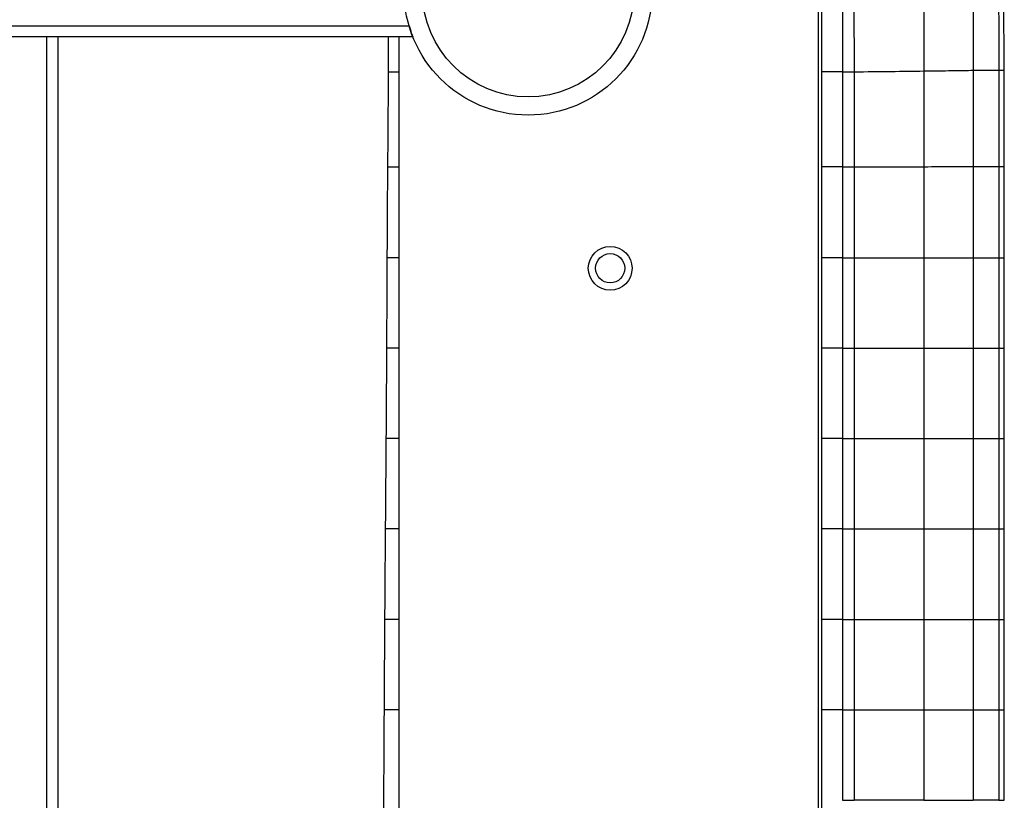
# Paper-space layout '_Bottom' of a CAD drawing. Header units: millimetres. Extents: x -905 to 905, y -619 to 152.
# Tile 12 of 13: x 635 to 905, y -222 to -8. Entities that reach past the tile are written whole.
import ezdxf

# ---------------------------------------------------------------- set-up
doc = ezdxf.new("R2010")
doc.units = ezdxf.units.MM

psp = doc.layouts.new('_Bottom')

# ---------------------------------------------------------------- linework, layer by layer
at = {"color": 7, "linetype": 'Continuous', "lineweight": 25}
for p, q in [((904.56, -21.67), (904.36, 6.92)), ((853.5, 0), (853.5, -466)), ((-741.35, -9.5), (741.35, -9.5)), ((742.38, -12.5), (-742.38, -12.5)), ((642, -366.5), (642, -12.5)), ((645, -12.5), (645, -366.5)), ((738.52, -12.5), (738.52, -366.5)), ((738.45, -22.13), (738.52, -22.13)), ((854.5, -22.18), (854.5, -22.14)), ((854.5, -421.73), (854.5, -22.18)), ((863.36, -22.11), (863.36, -48.17)), ((904.56, -48.11), (904.56, -21.67)), ((738.45, -48.17), (738.52, -48.17)), ((904.56, -73.14), (904.56, -48.11)), ((738.45, -73.14), (738.52, -73.14)), ((863.36, -73.14), (863.36, -97.93)), ((903.05, -73.14), (903.05, -97.93)), ((904.56, -97.94), (904.56, -73.14)), ((738.45, -97.93), (738.52, -97.93)), ((863.36, -97.93), (863.36, -122.72)), ((882.51, -97.93), (882.51, -122.72)), ((896.06, -97.93), (896.06, -122.72)), ((903.05, -97.93), (903.05, -122.72)), ((904.56, -122.73), (904.56, -97.94)), ((738.45, -122.72), (738.52, -122.72)), ((863.36, -122.72), (863.36, -147.52)), ((903.05, -122.72), (903.05, -147.52)), ((904.56, -147.52), (904.56, -122.73)), ((738.45, -147.52), (738.52, -147.52)), ((863.36, -147.52), (863.36, -172.32)), ((882.51, -147.52), (882.51, -172.32)), ((896.06, -147.52), (896.06, -172.32)), ((903.05, -147.52), (903.05, -172.32)), ((904.56, -172.32), (904.56, -147.52)), ((738.45, -172.32), (738.52, -172.32)), ((863.36, -172.32), (863.36, -197.14)), ((903.05, -172.32), (903.05, -197.14)), ((904.56, -197.14), (904.56, -172.32)), ((738.45, -197.14), (738.52, -197.14)), ((863.36, -197.14), (863.36, -221.96)), ((882.51, -197.13), (882.51, -221.96)), ((896.06, -197.14), (896.06, -221.96)), ((903.05, -197.14), (903.05, -221.96)), ((904.56, -221.96), (904.56, -197.14)), ((738.45, -221.96), (738.52, -221.96))]:
    psp.add_line(p, q, dxfattribs=at)
at = {"color": 7, "linetype": 'Continuous', "lineweight": 25, "flags": 128}
for points in [[(860.17, -22.14), (860.17, -32.14), (860.17, -40.15), (860.17, -40.82), (860.17, -48.17)], [(860.17, -48.17), (860.17, -58.17), (860.17, -65.65), (860.17, -73.14)], [(860.17, -73.14), (860.17, -83.14), (860.17, -90.53), (860.17, -97.93)], [(882.51, -73.14), (882.51, -82.71), (882.51, -90.32), (882.51, -97.93)], [(860.17, -97.93), (860.17, -107.93), (860.17, -115.33), (860.17, -122.72)], [(860.17, -122.72), (860.17, -132.72), (860.17, -140.12), (860.17, -147.52)], [(882.51, -122.72), (882.51, -132.3), (882.51, -139.91), (882.51, -147.52)], [(860.17, -147.52), (860.17, -157.52), (860.17, -164.92), (860.17, -172.32)], [(860.17, -172.32), (860.17, -182.32), (860.17, -189.73), (860.17, -197.14)], [(882.51, -172.32), (882.51, -181.9), (882.51, -189.52), (882.51, -197.13)], [(860.17, -197.14), (860.17, -207.14), (860.17, -214.55), (860.17, -221.96)]]:
    psp.add_lwpolyline(points, dxfattribs=at)
at = {"color": 7, "linetype": 'Continuous', "lineweight": 25}
for centre, radius in [((774, 0), 34), ((774, 0), 29), ((796.5, -76), 6), ((796.5, -76), 4)]:
    psp.add_circle(centre, radius, dxfattribs=at)
for points, knots in [([(882.19, 5.91), (882.35, 1.28), (882.43, -3.36), (882.51, -12.62), (882.51, -17.25), (882.51, -21.89)], [0, 0, 0, 0, 0.5, 0.5, 1, 1, 1, 1]), ([(902.81, 7.04), (902.93, 2.2), (902.99, -2.65), (903.05, -12.25), (903.05, -17), (903.05, -21.62)], [0, 0, 0, 0, 0.5, 0.5, 1, 1, 1, 1]), ([(741.35, -9.5), (741.41, -9.7), (741.47, -9.89), (741.59, -10.26), (741.65, -10.45), (741.76, -10.81), (741.82, -10.98), (741.93, -11.3), (741.99, -11.46), (742.09, -11.74), (742.14, -11.86), (742.22, -12.08), (742.26, -12.18), (742.32, -12.34), (742.34, -12.4), (742.37, -12.48), (742.38, -12.5), (742.38, -12.5)], [0, 0, 0, 0, 0.125, 0.125, 0.25, 0.25, 0.375, 0.375, 0.5, 0.5, 0.625, 0.625, 0.75, 0.75, 0.875, 0.875, 1, 1, 1, 1]), ([(733.58, -366.5), (733.59, -364.95), (733.63, -360.6), (733.7, -353.85), (733.78, -346.69), (733.84, -340.82), (733.88, -336.3), (733.92, -333.19), (733.93, -331.3), (733.95, -330.18), (733.95, -329.3), (733.96, -328.38), (733.97, -327.37), (733.98, -326.3), (733.99, -325.19), (734, -324.08), (734.01, -322.95), (734.02, -321.77), (734.04, -320.21), (734.05, -318.19), (734.07, -315.7), (734.09, -313.09), (734.14, -306.41), (734.21, -295.4), (734.27, -279.87), (734.31, -263.71), (734.36, -247.01), (734.41, -229.76), (734.48, -213.31), (734.57, -197.47), (734.67, -182.09), (734.78, -165.58), (734.91, -147.9), (735.04, -132.04), (735.14, -118.26), (735.21, -106.84), (735.28, -95.14), (735.33, -83.35), (735.39, -71.77), (735.44, -60.74), (735.51, -51.08), (735.59, -42.64), (735.65, -34.97), (735.69, -26.95), (735.71, -19.42), (735.7, -14.51), (735.7, -12.5)], [0, 0, 0, 0, 0.013018, 0.036661, 0.056882, 0.073413, 0.086147, 0.095071, 0.099706, 0.102116, 0.104507, 0.107115, 0.109939, 0.112976, 0.116224, 0.119237, 0.122409, 0.125735, 0.129209, 0.135574, 0.142827, 0.150198, 0.157682, 0.199316, 0.243355, 0.28919, 0.336364, 0.384919, 0.435579, 0.475935, 0.519358, 0.566096, 0.616105, 0.669341, 0.700622, 0.732903, 0.766111, 0.799678, 0.832724, 0.864223, 0.89321, 0.914664, 0.936025, 0.958371, 0.982909, 1, 1, 1, 1]), ([(735.7, -22.08), (735.74, -22.08), (736.11, -22.08), (736.74, -22.08), (737.51, -22.08), (738.07, -22.08), (738.38, -22.08), (738.42, -22.08), (738.43, -22.08)], [0, 0, 0, 0, 0.024017, 0.25263, 0.481243, 0.709856, 0.938469, 1, 1, 1, 1]), ([(860.17, -22.14), (859.46, -22.14), (858.74, -22.14), (857.38, -22.14), (856.74, -22.14), (855.67, -22.14), (855.24, -22.14), (854.65, -22.14), (854.5, -22.14), (854.5, -22.14)], [0, 0, 0, 0, 0.25, 0.25, 0.5, 0.5, 0.75, 0.75, 1, 1, 1, 1]), ([(863.36, -22.11), (866.83, -22.07), (870.21, -22.04), (876.63, -21.96), (879.68, -21.92), (882.51, -21.89)], [0, 0, 0, 0, 0.5, 0.5, 1, 1, 1, 1]), ([(882.51, -21.89), (885.34, -21.85), (887.88, -21.82), (892.4, -21.75), (894.37, -21.72), (896.06, -21.7)], [0, 0, 0, 0, 0.5, 0.5, 1, 1, 1, 1]), ([(882.51, -21.89), (882.51, -25.08), (882.51, -28.27), (882.51, -31.46), (882.51, -34.24), (882.51, -37.02), (882.51, -39.8), (882.51, -42.58), (882.51, -45.36), (882.51, -48.14)], [0, 0, 0, 0, 0.00957444, 0.00957444, 0.00957444, 0.01791283, 0.01791283, 0.01791283, 0.02625121, 0.02625121, 0.02625121, 0.02625121]), ([(896.06, -21.7), (897.75, -21.67), (899.17, -21.65), (901.48, -21.62), (902.38, -21.62), (903.05, -21.62)], [0, 0, 0, 0, 0.5, 0.5, 1, 1, 1, 1]), ([(903.05, -21.62), (903.42, -21.62), (904.16, -21.63), (904.57, -21.65), (904.52, -21.67), (904.51, -21.67)], [0, 0, 0, 0, 0.439507, 0.864389, 1, 1, 1, 1]), ([(735.54, -48.16), (735.63, -48.16), (736.06, -48.16), (736.74, -48.16), (737.51, -48.16), (738.07, -48.16), (738.38, -48.16), (738.42, -48.16), (738.43, -48.16)], [0, 0, 0, 0, 0.057629, 0.278349, 0.49907, 0.71979, 0.94051, 1, 1, 1, 1]), ([(860.17, -48.17), (859.46, -48.17), (858.74, -48.17), (857.38, -48.17), (856.74, -48.17), (855.67, -48.17), (855.24, -48.17), (854.65, -48.17), (854.5, -48.17), (854.5, -48.17)], [0, 0, 0, 0, 0.25, 0.25, 0.5, 0.5, 0.75, 0.75, 1, 1, 1, 1]), ([(863.36, -48.17), (866.83, -48.16), (870.2, -48.16), (876.62, -48.15), (879.68, -48.14), (882.51, -48.14)], [0, 0, 0, 0, 0.5, 0.5, 1, 1, 1, 1]), ([(863.36, -48.17), (863.36, -52.39), (863.36, -56.56), (863.36, -64.87), (863.36, -69.01), (863.36, -73.14)], [0, 0, 0, 0, 0.5, 0.5, 1, 1, 1, 1]), ([(882.51, -48.14), (885.34, -48.13), (887.88, -48.13), (892.4, -48.12), (894.36, -48.12), (896.06, -48.11)], [0, 0, 0, 0, 0.5, 0.5, 1, 1, 1, 1]), ([(882.51, -48.14), (882.51, -51.33), (882.51, -54.52), (882.51, -57.71), (882.51, -60.28), (882.51, -62.85), (882.51, -65.42), (882.51, -68), (882.51, -70.57), (882.51, -73.14)], [0, 0, 0, 0, 0.00957252, 0.00957252, 0.00957252, 0.01728672, 0.01728672, 0.01728672, 0.02500092, 0.02500092, 0.02500092, 0.02500092]), ([(896.06, -48.11), (897.75, -48.11), (899.16, -48.11), (901.48, -48.1), (902.38, -48.1), (903.05, -48.1)], [0, 0, 0, 0, 0.5, 0.5, 1, 1, 1, 1]), ([(903.05, -48.1), (903.42, -48.1), (904.16, -48.11), (904.57, -48.11), (904.52, -48.11), (904.51, -48.12)], [0, 0, 0, 0, 0.439396, 0.864337, 1, 1, 1, 1]), ([(738.43, -73.14), (738.42, -73.14), (738.38, -73.14), (738.07, -73.14), (737.51, -73.14), (736.74, -73.14), (736.01, -73.14), (735.52, -73.14), (735.38, -73.14)], [0, 0, 0, 0, 0.057518, 0.270892, 0.484265, 0.697639, 0.911012, 1, 1, 1, 1]), ([(860.17, -73.14), (859.81, -73.14), (859.1, -73.14), (858.05, -73.14), (857.06, -73.14), (856.18, -73.14), (855.45, -73.14), (854.92, -73.14), (854.62, -73.14), (854.58, -73.14), (854.56, -73.14)], [0, 0, 0, 0, 0.134306, 0.268611, 0.402917, 0.537222, 0.671528, 0.805833, 0.940139, 1, 1, 1, 1]), ([(863.36, -73.14), (866.83, -73.14), (870.2, -73.14), (876.62, -73.14), (879.68, -73.14), (882.51, -73.14)], [0, 0, 0, 0, 0.5, 0.5, 1, 1, 1, 1]), ([(882.51, -73.14), (885.34, -73.14), (887.88, -73.14), (892.4, -73.14), (894.36, -73.14), (896.06, -73.14)], [0, 0, 0, 0, 0.5, 0.5, 1, 1, 1, 1]), ([(896.06, -73.14), (897.75, -73.14), (899.16, -73.14), (901.48, -73.14), (902.38, -73.14), (903.05, -73.14)], [0, 0, 0, 0, 0.5, 0.5, 1, 1, 1, 1]), ([(903.05, -73.14), (903.42, -73.14), (904.16, -73.14), (904.57, -73.14), (904.52, -73.14), (904.51, -73.14)], [0, 0, 0, 0, 0.439376, 0.864332, 1, 1, 1, 1]), ([(738.43, -97.93), (738.42, -97.93), (738.38, -97.93), (738.07, -97.93), (737.51, -97.93), (736.74, -97.93), (735.98, -97.93), (735.45, -97.93), (735.26, -97.93)], [0, 0, 0, 0, 0.056114, 0.26427, 0.472427, 0.680584, 0.88874, 1, 1, 1, 1]), ([(860.17, -97.93), (859.81, -97.93), (859.1, -97.93), (858.05, -97.93), (857.06, -97.93), (856.18, -97.93), (855.45, -97.93), (854.92, -97.93), (854.62, -97.93), (854.58, -97.93), (854.56, -97.93)], [0, 0, 0, 0, 0.1343072, 0.2686143, 0.4029215, 0.5372286, 0.6715358, 0.805843, 0.9401501, 1, 1, 1, 1]), ([(863.36, -97.93), (866.83, -97.93), (870.2, -97.93), (876.62, -97.93), (879.68, -97.93), (882.51, -97.93)], [0, 0, 0, 0, 0.5, 0.5, 1, 1, 1, 1]), ([(882.51, -97.93), (885.34, -97.93), (887.88, -97.93), (892.4, -97.93), (894.36, -97.93), (896.06, -97.93)], [0, 0, 0, 0, 0.5, 0.5, 1, 1, 1, 1]), ([(896.06, -97.93), (897.75, -97.93), (899.16, -97.93), (901.48, -97.93), (902.38, -97.93), (903.05, -97.93)], [0, 0, 0, 0, 0.5, 0.5, 1, 1, 1, 1]), ([(903.05, -97.93), (903.42, -97.93), (904.16, -97.93), (904.57, -97.93), (904.52, -97.94), (904.51, -97.94)], [0, 0, 0, 0, 0.439375, 0.864326, 1, 1, 1, 1]), ([(738.43, -122.72), (738.42, -122.72), (738.38, -122.72), (738.07, -122.72), (737.51, -122.72), (736.74, -122.72), (735.93, -122.72), (735.34, -122.72), (735.11, -122.72)], [0, 0, 0, 0, 0.054382, 0.256123, 0.457864, 0.659605, 0.861346, 1, 1, 1, 1]), ([(860.17, -122.72), (859.81, -122.72), (859.1, -122.72), (858.05, -122.72), (857.06, -122.72), (856.18, -122.72), (855.45, -122.72), (854.92, -122.72), (854.62, -122.72), (854.58, -122.72), (854.56, -122.72)], [0, 0, 0, 0, 0.134305, 0.268611, 0.402916, 0.537222, 0.671527, 0.805833, 0.940138, 1, 1, 1, 1]), ([(863.36, -122.72), (866.83, -122.72), (870.2, -122.72), (876.62, -122.72), (879.68, -122.72), (882.51, -122.72)], [0, 0, 0, 0, 0.5, 0.5, 1, 1, 1, 1]), ([(882.51, -122.72), (885.34, -122.73), (887.88, -122.72), (892.4, -122.72), (894.36, -122.72), (896.06, -122.72)], [0, 0, 0, 0, 0.5, 0.5, 1, 1, 1, 1]), ([(896.06, -122.72), (897.75, -122.72), (899.16, -122.72), (901.48, -122.72), (902.38, -122.72), (903.05, -122.72)], [0, 0, 0, 0, 0.5, 0.5, 1, 1, 1, 1]), ([(903.05, -122.72), (903.42, -122.72), (904.16, -122.72), (904.57, -122.73), (904.52, -122.73), (904.51, -122.73)], [0, 0, 0, 0, 0.439382, 0.864343, 1, 1, 1, 1]), ([(738.43, -147.52), (738.42, -147.52), (738.38, -147.52), (738.07, -147.52), (737.51, -147.52), (736.74, -147.52), (735.87, -147.52), (735.22, -147.52), (734.92, -147.52)], [0, 0, 0, 0, 0.052438, 0.246962, 0.441486, 0.63601, 0.830534, 1, 1, 1, 1]), ([(860.17, -147.52), (859.81, -147.52), (859.1, -147.52), (858.05, -147.52), (857.06, -147.52), (856.18, -147.52), (855.45, -147.52), (854.92, -147.52), (854.62, -147.52), (854.58, -147.52), (854.56, -147.52)], [0, 0, 0, 0, 0.134307, 0.268614, 0.402921, 0.537229, 0.671536, 0.805843, 0.94015, 1, 1, 1, 1]), ([(863.36, -147.52), (866.83, -147.52), (870.2, -147.52), (876.62, -147.52), (879.68, -147.52), (882.51, -147.52)], [0, 0, 0, 0, 0.5, 0.5, 1, 1, 1, 1]), ([(882.51, -147.52), (885.34, -147.52), (887.88, -147.52), (892.4, -147.52), (894.36, -147.52), (896.06, -147.52)], [0, 0, 0, 0, 0.5, 0.5, 1, 1, 1, 1]), ([(896.06, -147.52), (897.75, -147.52), (899.16, -147.52), (901.48, -147.52), (902.38, -147.52), (903.05, -147.52)], [0, 0, 0, 0, 0.5, 0.5, 1, 1, 1, 1]), ([(903.05, -147.52), (903.42, -147.52), (904.16, -147.52), (904.57, -147.52), (904.52, -147.52), (904.51, -147.52)], [0, 0, 0, 0, 0.439375, 0.864326, 1, 1, 1, 1]), ([(738.43, -172.32), (738.42, -172.32), (738.38, -172.32), (738.07, -172.32), (737.51, -172.32), (736.74, -172.32), (735.82, -172.32), (735.13, -172.32), (734.75, -172.32), (734.74, -172.32)], [0, 0, 0, 0, 0.050699, 0.238776, 0.426853, 0.61493, 0.803007, 0.991084, 1, 1, 1, 1]), ([(860.17, -172.32), (859.81, -172.32), (859.1, -172.32), (858.05, -172.32), (857.06, -172.32), (856.18, -172.32), (855.45, -172.32), (854.92, -172.32), (854.62, -172.32), (854.58, -172.32), (854.56, -172.32)], [0, 0, 0, 0, 0.134305, 0.268611, 0.402916, 0.537222, 0.671527, 0.805833, 0.940138, 1, 1, 1, 1]), ([(863.36, -172.32), (866.83, -172.32), (870.2, -172.32), (876.62, -172.32), (879.68, -172.32), (882.51, -172.32)], [0, 0, 0, 0, 0.5, 0.5, 1, 1, 1, 1]), ([(882.51, -172.32), (885.34, -172.32), (887.88, -172.32), (892.4, -172.32), (894.36, -172.32), (896.06, -172.32)], [0, 0, 0, 0, 0.5, 0.5, 1, 1, 1, 1]), ([(896.06, -172.32), (897.75, -172.32), (899.16, -172.32), (901.48, -172.32), (902.38, -172.32), (903.05, -172.32)], [0, 0, 0, 0, 0.5, 0.5, 1, 1, 1, 1]), ([(903.05, -172.32), (903.42, -172.32), (904.16, -172.32), (904.57, -172.32), (904.52, -172.32), (904.51, -172.32)], [0, 0, 0, 0, 0.439381, 0.864341, 1, 1, 1, 1]), ([(738.43, -197.14), (738.42, -197.14), (738.38, -197.14), (738.07, -197.14), (737.51, -197.14), (736.74, -197.14), (735.82, -197.14), (735.08, -197.14), (734.64, -197.14), (734.57, -197.14)], [0, 0, 0, 0, 0.049311, 0.232236, 0.415161, 0.598086, 0.781011, 0.963936, 1, 1, 1, 1]), ([(860.17, -197.14), (859.81, -197.14), (859.1, -197.14), (858.05, -197.14), (857.06, -197.14), (856.18, -197.14), (855.45, -197.14), (854.92, -197.14), (854.62, -197.14), (854.58, -197.14), (854.56, -197.14)], [0, 0, 0, 0, 0.134307, 0.268614, 0.402921, 0.537229, 0.671536, 0.805843, 0.94015, 1, 1, 1, 1]), ([(863.36, -197.14), (866.83, -197.14), (870.2, -197.14), (876.62, -197.14), (879.68, -197.14), (882.51, -197.14)], [0, 0, 0, 0, 0.5, 0.5, 1, 1, 1, 1]), ([(882.51, -197.14), (885.34, -197.14), (887.88, -197.14), (892.4, -197.14), (894.36, -197.14), (896.06, -197.14)], [0, 0, 0, 0, 0.5, 0.5, 1, 1, 1, 1]), ([(896.06, -197.14), (897.75, -197.14), (899.16, -197.14), (901.48, -197.14), (902.38, -197.14), (903.05, -197.14)], [0, 0, 0, 0, 0.5, 0.5, 1, 1, 1, 1]), ([(903.05, -197.14), (903.42, -197.14), (904.16, -197.14), (904.57, -197.14), (904.52, -197.14), (904.51, -197.14)], [0, 0, 0, 0, 0.439375, 0.864326, 1, 1, 1, 1]), ([(882.51, -221.96), (882.5, -221.96), (882.49, -221.96), (882.46, -221.96), (882.43, -221.96), (882.35, -221.96), (882.2, -221.96), (881.89, -221.96), (881.26, -221.96), (880.71, -221.96), (879.61, -221.96), (878.86, -221.96), (876.59, -221.96), (875.02, -221.96), (870.2, -221.96), (866.83, -221.96), (863.36, -221.96)], [0, 0, 0, 0, 0.001953, 0.001953, 0.003906, 0.007813, 0.015625, 0.03125, 0.0625, 0.125, 0.125, 0.25, 0.25, 0.5, 0.5, 1, 1, 1, 1]), ([(882.51, -221.96), (885.34, -221.96), (887.88, -221.96), (891.27, -221.96), (892.32, -221.96), (893.8, -221.96), (894.28, -221.96), (894.96, -221.96), (895.3, -221.96), (895.68, -221.96), (895.87, -221.96), (895.96, -221.96), (896.01, -221.96), (896.03, -221.96), (896.04, -221.96), (896.05, -221.96), (896.06, -221.96)], [0, 0, 0, 0, 0.5, 0.5, 0.75, 0.75, 0.875, 0.875, 0.9375, 0.96875, 0.984375, 0.992188, 0.996094, 0.998047, 0.998047, 1, 1, 1, 1]), ([(903.05, -221.96), (902.38, -221.96), (901.48, -221.96), (899.16, -221.96), (897.75, -221.96), (896.06, -221.96)], [0, 0, 0, 0, 0.5, 0.5, 1, 1, 1, 1]), ([(903.05, -221.96), (903.42, -221.96), (904.16, -221.96), (904.57, -221.96), (904.52, -221.96), (904.51, -221.96)], [0, 0, 0, 0, 0.439378, 0.864334, 1, 1, 1, 1])]:
    psp.add_open_spline(points, degree=3, knots=knots, dxfattribs=at)
for points in [[(895.76, 6.68), (896.06, -2.81), (896.06, -12.5), (896.06, -21.7)], [(863.06, 5.03), (863.37, -3.76), (863.36, -13.12), (863.36, -22.11)], [(854.5, -22.18), (854.5, -15.12), (854.5, -8.06), (854.5, -1)], [(860.17, -0.98), (860.17, -8.03), (860.17, -15.09), (860.17, -22.14)], [(860.17, -22.14), (861.24, -22.13), (862.31, -22.12), (863.36, -22.11)], [(896.06, -21.7), (896.06, -30.89), (896.06, -39.62), (896.06, -48.11)], [(903.05, -21.62), (903.05, -30.85), (903.05, -39.6), (903.05, -48.1)], [(860.17, -48.17), (861.24, -48.17), (862.31, -48.17), (863.36, -48.17)], [(896.06, -48.11), (896.06, -56.61), (896.06, -64.87), (896.06, -73.14)], [(903.05, -48.1), (903.05, -56.61), (903.05, -64.87), (903.05, -73.14)], [(860.17, -73.14), (861.24, -73.14), (862.31, -73.14), (863.36, -73.14)], [(896.06, -73.14), (896.06, -81.4), (896.06, -89.67), (896.06, -97.93)], [(860.17, -97.93), (861.24, -97.93), (862.31, -97.93), (863.36, -97.93)], [(860.17, -122.72), (861.24, -122.72), (862.31, -122.72), (863.36, -122.72)], [(896.06, -122.72), (896.06, -130.99), (896.06, -139.25), (896.06, -147.52)], [(860.17, -147.52), (861.24, -147.52), (862.31, -147.52), (863.36, -147.52)], [(860.17, -172.32), (861.24, -172.32), (862.31, -172.32), (863.36, -172.32)], [(896.06, -172.32), (896.06, -180.59), (896.06, -188.86), (896.06, -197.14)], [(860.17, -197.14), (861.24, -197.14), (862.31, -197.14), (863.36, -197.14)], [(860.17, -221.96), (861.24, -221.96), (862.31, -221.96), (863.36, -221.96)]]:
    psp.add_open_spline(points, degree=3, dxfattribs=at)

doc.saveas('drawing.dxf')
